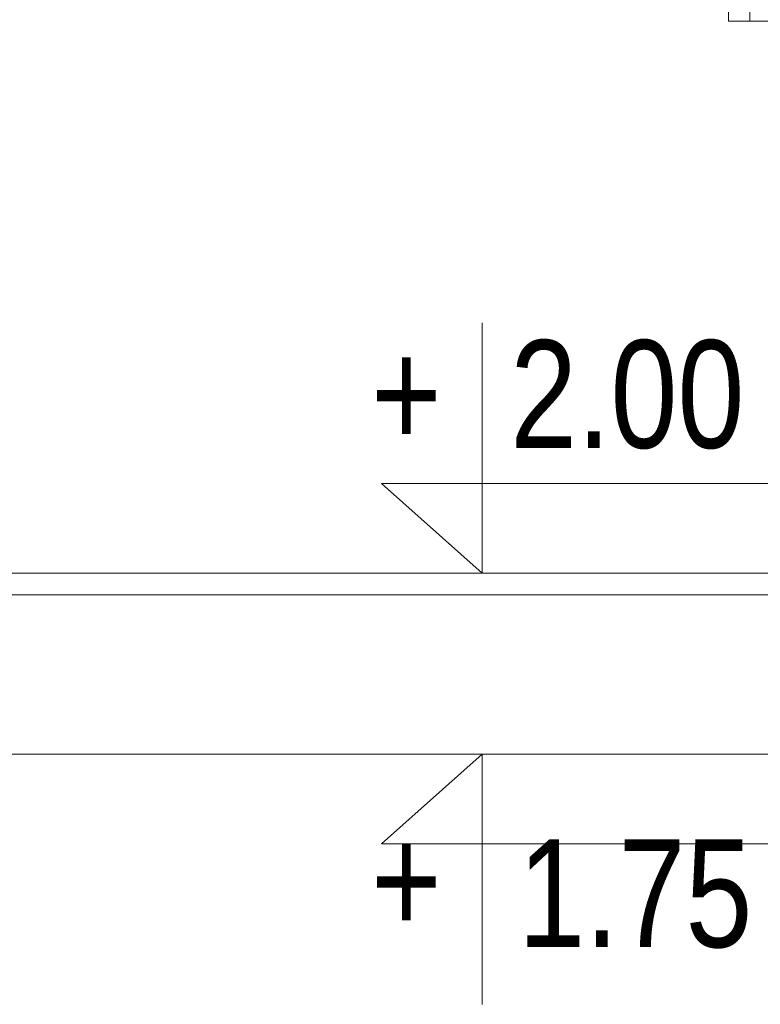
# Model space of a CAD drawing. Header units: millimetres. Extents: x -573548 to 674770, y -246895 to -89040.
# Tile 4 of 93: x 81299 to 82330, y -240592 to -239222. Entities that reach past the tile are written whole.
import ezdxf

# ---------------------------------------------------------------- set-up
doc = ezdxf.new("R2010")
doc.units = ezdxf.units.MM
for name, color, linetype, lineweight in [('AO-RZEDNE_Nr_pióra__2', 8, 'Continuous', 9), ('AO-RZEDNE_Nr_pióra__61', 8, 'Continuous', 9), ('balustrada drewniana_Nr_pióra__1', 8, 'Continuous', 9), ('SCHODY_Nr_pióra__1', 8, 'Continuous', 9), ('SCIANY_KONSTR_Nr_pióra__21', 8, 'Continuous', 9)]:
    doc.layers.add(name, color=color, linetype=linetype, lineweight=lineweight)
doc.styles.add('STYL_AUTOMATYCZNY_5', font='arial.ttf', dxfattribs={"width": 0.8})

# ---------------------------------------------------------------- blocks, each defined once
blk = doc.blocks.new('A$C685D2BB2')
at = {"layer": 'AO-RZEDNE_Nr_pióra__2'}
for points in [[(3782.4, 7250.7), (3782.4, 6902.3), (3642, 7027.4), (4239.7, 7027.4)], [(3782.4, 6302.1), (3782.4, 6650.5), (3642, 6525.4), (4239.7, 6525.4)]]:
    blk.add_lwpolyline(points, dxfattribs=at)
at = {"layer": 'balustrada drewniana_Nr_pióra__1'}
for p, q in [((4155.3, 7670.9), (4155.3, 7840.9)), ((4125.3, 7670.9), (4125.3, 7823.9)), ((4756.4, 7670.9), (4125.3, 7670.9))]:
    blk.add_line(p, q, dxfattribs=at)
at = {"layer": 'SCHODY_Nr_pióra__1'}
blk.add_line((2864.4, 6902.3), (4764.4, 6902.3), dxfattribs=at)
at = {"layer": 'SCIANY_KONSTR_Nr_pióra__21'}
for p, q in [((4704.4, 6872.3), (2864.4, 6872.3)), ((4283.7, 6650.5), (3073.7, 6650.5))]:
    blk.add_line(p, q, dxfattribs=at)
at = {"layer": 'AO-RZEDNE_Nr_pióra__61', "char_height": 150, "attachment_point": 7, "style": 'STYL_AUTOMATYCZNY_5'}
for s, insert in [('\\A1;{\\pql;\\fArial|b0|i0|c238|p0;\\W0.800000;2.00}', (3821.4, 7074.6)), ('\\A1;{\\pql;\\fArial|b0|i0|c238|p0;\\W0.800000;+}', (3628, 7077.1)), ('\\A1;{\\pql;\\fArial|b0|i0|c238|p0;\\W0.800000;+}', (3628, 6400)), ('\\A1;{\\pql;\\fArial|b0|i0|c238|p0;\\W0.800000;1.75}', (3832.5, 6379.6))]:
    blk.add_mtext(s, dxfattribs=dict(at, insert=insert))

msp = doc.modelspace()

# ---------------------------------------------------------------- block references
at = {"color": 150}
msp.add_blockref('A$C685D2BB2', (78160.5, -246894.6), dxfattribs=at)

doc.saveas('drawing.dxf')
